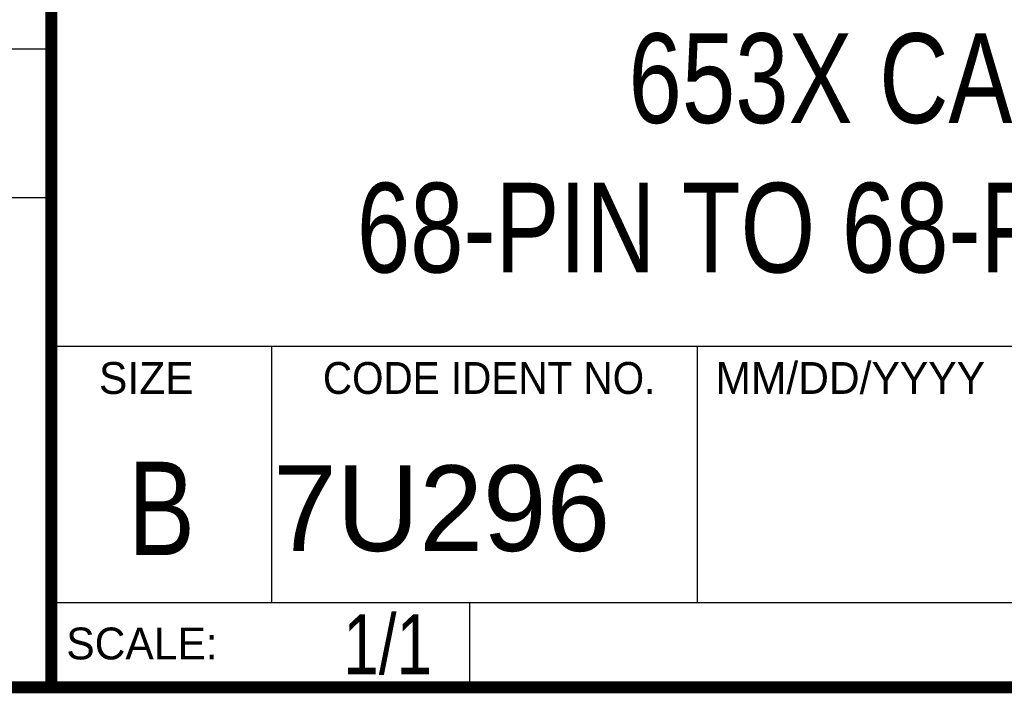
# Model space of a CAD drawing. Header units: inches. Extents: x 0.2 to 16.8, y 0.1 to 10.8.
# Tile 6 of 15: x 13 to 14.7, y 0.2 to 1.4. Entities that reach past the tile are written whole.
import ezdxf
from ezdxf.enums import TextEntityAlignment as Align

# ---------------------------------------------------------------- set-up
doc = ezdxf.new("R2010")
doc.units = ezdxf.units.IN
doc.header["$LTSCALE"] = 0.935
doc.header["$MEASUREMENT"] = 0
doc.layers.get('0').update_dxf_attribs({"linetype": 'CONTINUOUS'})
doc.styles.get("Standard").update_dxf_attribs({"font": 'txt', "width": 0.8})

msp = doc.modelspace()

# ---------------------------------------------------------------- linework, layer by layer
at = {"color": 2, "linetype": 'CONTINUOUS'}
for p, q in [((13.0652, 1.9695), (13.0652, 0.2605)), ((11.482, 1.3265), (13.0653, 1.3265)), ((13.0653, 1.0776), (11.482, 1.0776)), ((13.0652, 0.8295), (16.745, 0.8295)), ((13.434, 0.8295), (13.434, 0.4005)), ((14.146, 0.8295), (14.146, 0.4005)), ((13.0652, 0.4005), (16.745, 0.4005)), ((13.765, 0.4005), (13.765, 0.2605)), ((13.0652, 0.2605), (16.745, 0.2605))]:
    msp.add_line(p, q, dxfattribs=at)
at = {"color": 7, "linetype": 'CONTINUOUS', "const_width": 0.02}
for points in [[(13.0653, 1.9707), (13.0653, 0.2586)], [(0.25, 0.2586), (16.75, 0.2586)]]:
    msp.add_lwpolyline(points, dxfattribs=at)

# ---------------------------------------------------------------- texts
at = {"color": 2, "linetype": 'CONTINUOUS'}
for s, p in [('SIZE', (13.1451, 0.7494)), ('MM/DD/YYYY', (14.1765, 0.7494)), ('SCALE:', (13.0904, 0.3053))]:
    msp.add_text(s, height=0.05325, dxfattribs=at).set_placement(p)
at = {"color": 2, "linetype": 'CONTINUOUS', "width": 0.95}
msp.add_text('CODE IDENT NO.', height=0.053254, dxfattribs=at).set_placement((13.7978, 0.7494), align=Align.CENTER)
at = {"color": 7, "linetype": 'CONTINUOUS', "width": 0.8}
msp.add_text('B', height=0.1562, dxfattribs=at).set_placement((13.2497, 0.4798), align=Align.CENTER)
at = {"color": 7, "linetype": 'CONTINUOUS'}
msp.add_text('7U296', height=0.14316, dxfattribs=at).set_placement((13.4363, 0.4866))
at = {"color": 7, "linetype": 'CONTINUOUS', "width": 0.8}
msp.add_text('1/1', height=0.1, dxfattribs=at).set_placement((13.7025, 0.2805), align=Align.RIGHT)
at = {"color": 7, "linetype": 'CONTINUOUS', "insert": (14.9051, 1.3525), "char_height": 0.15, "width": 3.6, "attachment_point": 2}
msp.add_mtext('653X CABLE ADAPTER\\P68-PIN TO 68-PIN VHDCI ADAPTER', dxfattribs=at)

doc.saveas('drawing.dxf')
